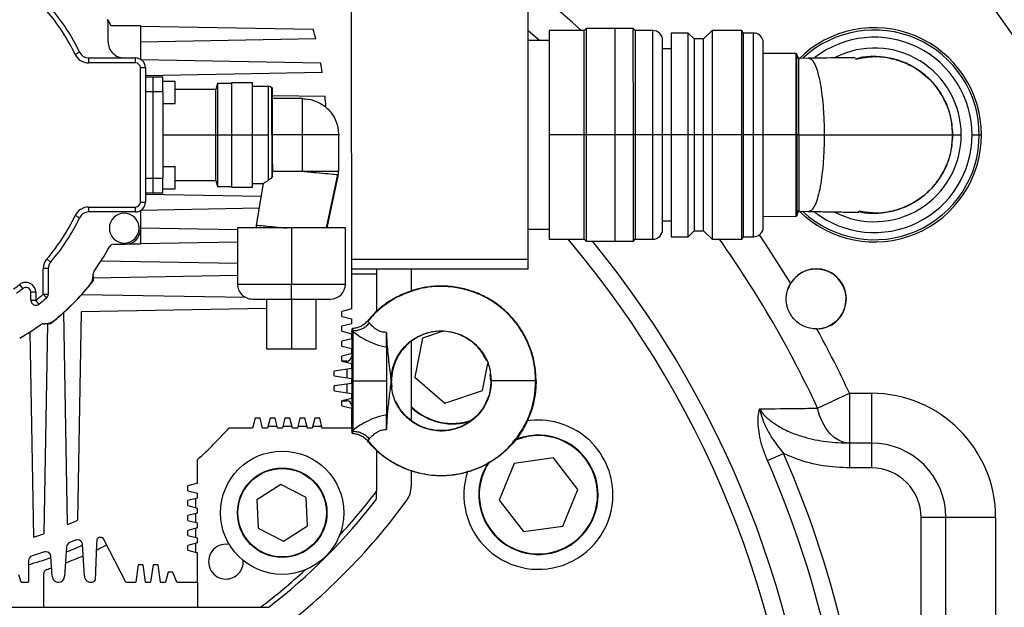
# Model space of a CAD drawing. Header units: millimetres. Extents: x -7 to 844, y 0 to 594.
# Tile 101 of 137: x 307 to 323, y 486 to 495. Entities that reach past the tile are written whole.
import ezdxf

# ---------------------------------------------------------------- set-up
doc = ezdxf.new("R2010")
doc.units = ezdxf.units.MM
doc.styles.add('SLDTEXTSTYLE2', font='HYSWLONGFANGSONG.TTF', dxfattribs={"bigfont": 'bigfont'})
doc.styles.add('SLDTEXTSTYLE3', font='HYSWLONGFANGSONG.TTF')
doc.dimstyles.new('SLDDIMSTYLE15', dxfattribs={"dimtxt": 9.875366, "dimasz": 4.884615, "dimexe": 0, "dimexo": 0.0625, "dimgap": 2.468842, "dimtad": 0, "dimtih": 1, "dimtoh": 1, "dimlfac": 5, "dimrnd": 1e-09, "dimzin": 12, "dimdsep": 46, "dimtxsty": 'SLDTEXTSTYLE3', "dimblk1": 'NONE', "dimblk2": 'NONE', "dimsah": 1, "dimcen": 0, "dimadec": 0, "dimazin": 3, "dimtfac": 1, "dimtdec": 3, "dimtmove": 0, "dimatfit": 3, "dimldrblk": 'NONE', "dimfxl": 1, "dimfrac": 2, "dimtolj": 1, "dimtzin": 12, "dimarcsym": 0})

# ---------------------------------------------------------------- blocks, each defined once
blk = doc.blocks.new('_D_55')
at = {"color": 7, "linetype": 'Continuous', "lineweight": 18}
blk.add_line((512.91, 531.632), (472.011, 531.632), dxfattribs=at)
at = {"color": 7, "linetype": 'Continuous', "lineweight": 18, "attachment_point": 1}
for s, insert, char_height, style in [('通', (502.68, 543.569), 9.26, 'SLDTEXTSTYLE2'), ('%%c', (482.421, 543.569), 9.2604, 'SLDTEXTSTYLE3'), ('8-', (472.011, 543.569), 9.2604, 'SLDTEXTSTYLE3'), ('22', (494.037, 543.569), 9.2604, 'SLDTEXTSTYLE3')]:
    blk.add_mtext(s, dxfattribs=dict(at, insert=insert, char_height=char_height, style=style))
blk = doc.blocks.new('_None')

msp = doc.modelspace()

# ---------------------------------------------------------------- linework, layer by layer
at = {"color": 7, "linetype": 'Continuous', "lineweight": 25}
for p, q in [((312.405185, 490.898784), (312.404618, 496.2834)), ((315.135873, 491.668302), (315.135468, 495.514456)), ((308.635519, 495.033003), (308.635487, 495.338185)), ((308.676502, 495.283007), (309.135492, 495.283055)), ((309.135492, 495.283055), (309.135547, 494.762444)), ((309.135493, 495.275905), (311.8114, 495.22986)), ((316.00127, 495.206855), (315.462808, 495.206798)), ((315.462808, 495.206798), (315.462978, 493.591414)), ((316.031582, 495.236865), (316.00127, 495.206855)), ((316.00144, 493.59147), (316.00127, 495.206855)), ((316.481651, 495.236912), (316.031582, 495.236865)), ((316.031582, 495.236865), (316.031755, 493.591474)), ((316.763302, 495.236942), (316.481651, 495.236912)), ((316.481824, 493.591521), (316.481651, 495.236912)), ((316.793578, 495.206938), (316.763302, 495.236942)), ((316.763475, 493.591551), (316.763302, 495.236942)), ((317.062808, 495.206967), (316.793578, 495.206938)), ((316.793578, 495.206938), (316.793748, 493.591554)), ((317.98107, 495.20787), (317.849302, 495.07628)), ((318.44351, 495.207919), (317.98107, 495.20787)), ((317.98107, 495.20787), (317.98124, 493.591679)), ((318.464677, 495.168653), (318.44351, 495.207919)), ((318.44368, 493.591727), (318.44351, 495.207919)), ((311.849267, 495.076014), (309.135519, 495.02836)), ((315.462824, 495.052952), (315.135517, 495.052918)), ((317.216825, 493.591598), (317.216671, 495.053137)), ((317.610831, 495.168563), (317.349292, 495.168535)), ((317.349292, 495.168535), (317.349458, 493.591612)), ((317.703148, 495.076265), (317.610831, 495.168563)), ((317.610997, 493.59164), (317.610831, 495.168563)), ((317.849302, 495.07628), (317.703148, 495.076265)), ((317.703148, 495.076265), (317.703304, 493.591649)), ((317.849458, 493.591665), (317.849302, 495.07628)), ((318.6216, 495.168669), (318.464677, 495.168653)), ((318.464677, 495.168653), (318.464843, 493.59173)), ((318.772504, 493.591762), (318.772351, 495.045608)), ((317.349318, 494.922381), (317.216684, 494.922368)), ((308.194686, 494.871137), (308.125126, 494.838296)), ((308.333824, 494.782971), (309.058622, 494.783047)), ((308.333824, 494.782971), (308.333832, 494.706048)), ((309.05863, 494.706124), (309.058622, 494.783047)), ((309.143583, 494.75747), (311.923843, 494.709233)), ((319.282076, 494.852362), (318.772371, 494.852308)), ((319.291996, 494.842833), (319.282076, 494.852362)), ((319.282209, 493.591816), (319.282076, 494.852362)), ((319.32632, 494.759125), (319.291996, 494.842833)), ((319.292127, 493.591817), (319.291996, 494.842833)), ((319.47899, 494.776956), (319.325403, 494.774885)), ((309.05863, 494.706124), (308.333832, 494.706048)), ((309.212484, 494.629217), (309.135561, 494.629209)), ((309.13578, 492.552286), (309.135561, 494.629209)), ((309.212484, 494.629217), (309.212703, 492.552294)), ((311.948679, 494.55539), (309.212497, 494.507342)), ((309.212499, 494.490756), (309.327884, 494.490768)), ((309.327884, 494.490768), (309.48173, 494.490784)), ((309.327884, 494.490768), (309.327908, 494.259999)), ((309.481754, 494.260015), (309.48173, 494.490784)), ((309.481737, 494.4254), (309.674044, 494.42542)), ((309.674081, 494.079266), (309.674044, 494.42542)), ((310.300239, 494.294717), (309.674058, 494.294651)), ((310.330999, 494.386462), (310.300239, 494.294717)), ((310.300313, 493.59087), (310.300239, 494.294717)), ((310.546384, 494.386484), (310.330999, 494.386462)), ((310.330999, 494.386462), (310.331083, 493.590874)), ((310.869459, 494.398623), (310.546382, 494.398589)), ((310.546382, 494.398589), (310.546467, 493.590896)), ((310.869544, 493.59093), (310.869459, 494.398623)), ((311.119465, 494.341661), (310.869465, 494.341634)), ((311.119544, 493.590957), (311.119465, 494.341661)), ((311.181006, 494.31404), (311.169336, 494.325437)), ((311.169413, 493.590962), (311.169336, 494.325437)), ((311.181083, 493.590963), (311.181006, 494.31404)), ((309.327908, 494.259999), (309.212523, 494.259987)), ((309.481754, 494.260015), (309.327908, 494.259999)), ((309.327908, 494.259999), (309.328049, 492.921537)), ((309.481754, 494.260015), (309.481895, 492.921553)), ((311.181018, 494.202691), (311.99286, 494.188606)), ((311.642562, 494.15255), (311.181023, 494.152502)), ((311.642621, 493.591012), (311.642562, 494.15255)), ((309.481773, 494.079246), (309.674081, 494.079266)), ((312.005166, 494.034761), (311.98613, 494.034427)), ((309.481824, 493.590784), (310.300313, 493.59087)), ((310.300313, 493.59087), (310.331083, 493.590874)), ((310.300387, 492.887024), (310.300313, 493.59087)), ((310.331083, 493.590874), (310.546467, 493.590896)), ((310.331083, 493.590874), (310.331166, 492.795286)), ((310.546467, 493.590896), (310.869544, 493.59093)), ((310.546467, 493.590896), (310.546552, 492.783204)), ((310.869544, 493.59093), (311.119544, 493.590957)), ((310.869629, 492.783238), (310.869544, 493.59093)), ((311.119618, 492.889025), (311.119544, 493.590957)), ((311.642621, 493.591012), (311.181083, 493.590963)), ((311.181131, 493.135425), (311.181083, 493.590963)), ((312.20416, 493.591071), (311.642621, 493.591012)), ((311.64268, 493.029473), (311.642621, 493.591012)), ((312.204219, 493.029532), (312.20416, 493.591071)), ((316.00144, 493.59147), (315.462978, 493.591414)), ((315.462978, 493.591414), (315.463148, 491.976029)), ((316.031755, 493.591474), (316.00144, 493.59147)), ((316.00161, 491.976086), (316.00144, 493.59147)), ((316.481824, 493.591521), (316.031755, 493.591474)), ((316.031755, 493.591474), (316.031929, 491.946082)), ((316.763475, 493.591551), (316.481824, 493.591521)), ((316.481998, 491.946129), (316.481824, 493.591521)), ((316.793748, 493.591554), (316.763475, 493.591551)), ((316.763648, 491.946159), (316.763475, 493.591551)), ((317.062978, 493.591582), (316.793748, 493.591554)), ((316.793748, 493.591554), (316.793918, 491.976169)), ((317.216825, 493.591598), (317.062978, 493.591582)), ((317.349458, 493.591612), (317.216825, 493.591598)), ((317.216978, 492.13006), (317.216825, 493.591598)), ((317.610997, 493.59164), (317.349458, 493.591612)), ((317.349458, 493.591612), (317.349624, 492.014689)), ((317.703304, 493.591649), (317.610997, 493.59164)), ((317.611163, 492.014717), (317.610997, 493.59164)), ((317.849458, 493.591665), (317.703304, 493.591649)), ((317.703304, 493.591649), (317.703461, 492.107034)), ((317.98124, 493.591679), (317.849458, 493.591665)), ((317.849614, 492.107049), (317.849458, 493.591665)), ((318.44368, 493.591727), (317.98124, 493.591679)), ((317.98124, 493.591679), (317.98141, 491.975487)), ((318.464843, 493.59173), (318.44368, 493.591727)), ((318.44385, 491.975536), (318.44368, 493.591727)), ((318.621766, 493.591746), (318.464843, 493.59173)), ((318.464843, 493.59173), (318.465009, 492.014807)), ((318.772504, 493.591762), (318.621766, 493.591746)), ((319.282209, 493.591816), (318.772504, 493.591762)), ((318.772657, 492.137916), (318.772504, 493.591762)), ((319.282342, 492.33127), (319.282209, 493.591816)), ((319.326442, 493.59182), (319.292127, 493.591817)), ((319.292127, 493.591817), (319.292259, 492.340801)), ((321.703877, 493.59207), (321.704904, 493.59207)), ((321.704899, 493.592071), (321.837673, 493.592085)), ((322.004904, 493.592102), (322.116442, 493.592114)), ((309.481876, 493.102323), (309.674184, 493.102343)), ((309.67422, 492.756189), (309.674184, 493.102343)), ((311.181131, 493.135425), (311.181142, 493.029425)), ((309.212664, 492.921525), (309.328049, 492.921537)), ((309.328049, 492.921537), (309.481895, 492.921553)), ((309.328049, 492.921537), (309.328073, 492.690768)), ((309.481919, 492.690784), (309.481895, 492.921553)), ((311.181142, 493.029425), (311.64268, 493.029473)), ((311.18115, 492.954118), (311.181142, 493.029425)), ((311.64268, 493.029473), (312.204219, 493.029532)), ((312.013327, 492.15083), (312.191563, 492.977411)), ((312.014342, 492.150749), (312.192609, 492.977295)), ((312.024041, 492.150975), (312.202412, 492.976362)), ((312.202409, 492.976363), (312.203173, 493.029532)), ((309.481912, 492.756169), (309.67422, 492.756189)), ((309.674206, 492.886958), (310.300387, 492.887024)), ((310.300387, 492.887024), (310.331166, 492.795286)), ((310.331166, 492.795286), (310.546551, 492.795308)), ((310.546552, 492.783204), (310.869629, 492.783238)), ((310.869623, 492.840226), (311.042418, 492.840244)), ((310.934519, 492.195093), (311.042418, 492.840244)), ((309.328073, 492.690768), (309.212688, 492.690756)), ((309.21269, 492.67417), (311.009429, 492.642997)), ((309.481919, 492.690784), (309.328073, 492.690768)), ((308.334067, 492.475279), (309.058865, 492.475355)), ((308.334067, 492.475279), (308.334075, 492.398356)), ((309.058873, 492.398432), (309.058865, 492.475355)), ((309.13578, 492.552286), (309.212703, 492.552294)), ((310.978195, 492.456239), (309.143829, 492.424027)), ((308.194956, 492.310161), (308.125388, 492.342987)), ((309.058873, 492.398432), (308.334075, 492.398356)), ((309.135794, 492.419052), (309.135824, 492.129209)), ((318.772636, 492.331216), (319.282342, 492.33127)), ((319.282342, 492.33127), (319.292259, 492.340801)), ((319.292259, 492.340801), (319.326565, 492.424516)), ((319.325652, 492.408756), (319.479287, 492.406717)), ((309.135822, 492.153136), (310.638006, 492.127073)), ((311.47308, 492.150917), (310.638003, 492.150829)), ((310.638003, 492.150829), (310.638095, 491.281598)), ((310.934539, 492.15086), (310.934519, 492.195093)), ((312.308157, 492.151005), (311.47308, 492.150917)), ((311.47308, 492.150917), (311.473172, 491.281686)), ((312.308249, 491.281774), (312.308157, 492.151005)), ((317.216965, 492.260829), (317.349598, 492.260843)), ((309.135824, 492.129209), (309.135849, 491.89844)), ((315.463132, 492.129875), (315.135824, 492.129841)), ((317.349624, 492.014689), (317.611163, 492.014717)), ((317.611163, 492.014717), (317.703461, 492.107034)), ((317.703461, 492.107034), (317.849614, 492.107049)), ((317.849614, 492.107049), (317.98141, 491.975487)), ((318.44385, 491.975536), (318.465009, 492.014807)), ((318.465009, 492.014807), (318.621932, 492.014823)), ((308.722904, 491.898397), (308.905079, 491.898416)), ((309.135849, 491.89844), (308.905079, 491.898416)), ((310.638026, 491.931759), (309.135848, 491.9056)), ((315.463148, 491.976029), (316.00161, 491.976086)), ((316.00161, 491.976086), (316.031929, 491.946082)), ((316.031929, 491.946082), (316.481998, 491.946129)), ((316.481998, 491.946129), (316.763648, 491.946159)), ((316.763648, 491.946159), (316.793918, 491.976169)), ((316.793918, 491.976169), (317.063148, 491.976198)), ((317.98141, 491.975487), (318.44385, 491.975536)), ((307.746666, 491.623006), (307.688593, 491.673451)), ((308.526448, 491.640555), (310.638061, 491.603919)), ((312.405104, 491.668015), (315.135873, 491.668302)), ((315.135889, 491.514456), (315.135873, 491.668302)), ((307.708965, 491.5221), (307.632042, 491.522092)), ((307.632084, 491.127792), (307.632042, 491.522092)), ((307.708965, 491.5221), (307.709007, 491.1278)), ((308.405131, 491.40983), (308.405139, 491.334843)), ((310.638081, 491.413718), (308.405135, 491.374507)), ((308.405192, 491.415124), (308.405201, 491.437699)), ((315.135889, 491.514456), (312.40512, 491.514169)), ((312.789743, 491.437286), (312.405128, 491.437246)), ((312.789735, 491.514209), (312.789743, 491.437286)), ((312.789743, 491.437286), (312.789805, 490.849402)), ((313.327363, 491.514266), (313.327363, 491.168577)), ((307.315824, 491.216244), (307.268799, 491.277118)), ((311.473172, 491.281686), (311.485, 491.281687)), ((311.473196, 491.050917), (311.473172, 491.281686)), ((307.516696, 491.155385), (307.439773, 491.155377)), ((307.439786, 491.031622), (307.439773, 491.155377)), ((307.516696, 491.155385), (307.516709, 491.03163)), ((307.632084, 491.127792), (307.709007, 491.1278)), ((307.682678, 491.06985), (307.632084, 491.127792)), ((308.227561, 491.121746), (310.760652, 491.077798)), ((307.439786, 491.031622), (307.516709, 491.03163)), ((307.564589, 490.971425), (307.516709, 491.03163)), ((310.868888, 491.050853), (311.473196, 491.050917)), ((311.088581, 491.050876), (311.088662, 490.281646)), ((311.481755, 491.050918), (311.473196, 491.050917)), ((311.473196, 491.050917), (311.473277, 490.281686)), ((311.481755, 491.050918), (312.077504, 491.05098)), ((311.857892, 490.281727), (311.857811, 491.050957)), ((308.008709, 487.559913), (307.951019, 490.845147)), ((308.218545, 490.854219), (308.162548, 487.626707)), ((311.088596, 490.904618), (308.218545, 490.854219)), ((312.405185, 490.898784), (312.251343, 490.860306)), ((312.251351, 490.783383), (312.251343, 490.860306)), ((312.251351, 490.783383), (312.405201, 490.744938)), ((307.634717, 490.667513), (307.657842, 490.667515)), ((307.698296, 490.66752), (307.641935, 487.419026)), ((307.737959, 490.667524), (307.657842, 490.667515)), ((312.405209, 490.668015), (312.251367, 490.629537)), ((312.251375, 490.552614), (312.251367, 490.629537)), ((312.405209, 490.668015), (312.405201, 490.744938)), ((312.654623, 490.704054), (312.648485, 490.709214)), ((312.648485, 490.709214), (312.654627, 490.70405)), ((307.488095, 487.367313), (307.432273, 490.54615)), ((312.251375, 490.552614), (312.405225, 490.514169)), ((312.405219, 490.575555), (312.405222, 490.54332)), ((312.405224, 490.527047), (312.405225, 490.514169)), ((312.405233, 490.437246), (312.405225, 490.514169)), ((312.428224, 490.544843), (312.426869, 490.561503)), ((312.428304, 489.783402), (312.428224, 490.544843)), ((313.820626, 490.555726), (313.502116, 490.447137)), ((312.405233, 490.437246), (312.251391, 490.398768)), ((312.251399, 490.321845), (312.251391, 490.398768)), ((312.251399, 490.321845), (312.405249, 490.2834)), ((312.405233, 490.437246), (312.405249, 490.2834)), ((313.327363, 490.403235), (313.327363, 489.167269)), ((313.502116, 490.447137), (313.382858, 489.843419)), ((311.088662, 490.281646), (311.473277, 490.281686)), ((311.473277, 490.281686), (311.857892, 490.281727)), ((312.405258, 490.206476), (312.251415, 490.167999)), ((312.251424, 490.091076), (312.251415, 490.167999)), ((312.405258, 490.206476), (312.405249, 490.2834)), ((312.405258, 490.206476), (312.405275, 490.044938)), ((312.328347, 490.091084), (312.251424, 490.091076)), ((312.251424, 490.091076), (312.405274, 490.05263)), ((312.405282, 489.975707), (312.405274, 490.05263)), ((314.428529, 489.636858), (314.510927, 490.053979)), ((312.405282, 489.975707), (312.136055, 489.937217)), ((312.136063, 489.860294), (312.136055, 489.937217)), ((312.136063, 489.860294), (312.405298, 489.821861)), ((312.405282, 489.975707), (312.405298, 489.821861)), ((314.559148, 489.783626), (314.548749, 489.885954)), ((312.405306, 489.744938), (312.136079, 489.706448)), ((312.136087, 489.629525), (312.136079, 489.706448)), ((312.405306, 489.744938), (312.405298, 489.821861)), ((312.405306, 489.744938), (312.405322, 489.591092)), ((312.428304, 489.783402), (312.943764, 489.783456)), ((312.428384, 489.021961), (312.428304, 489.783402)), ((313.030191, 489.689935), (313.020687, 489.783464)), ((313.382858, 489.843419), (313.846065, 489.438279)), ((312.136087, 489.629525), (312.405322, 489.591092)), ((312.40533, 489.514169), (312.405322, 489.591092)), ((313.846065, 489.438279), (314.428529, 489.636858)), ((319.615519, 489.361571), (320.108307, 489.591826)), ((320.108307, 489.591826), (320.108307, 488.822595)), ((320.108307, 489.591826), (320.446888, 489.591826)), ((320.446888, 489.591826), (320.446888, 488.822595)), ((312.40533, 489.514169), (312.251488, 489.475691)), ((312.251488, 489.475691), (312.328411, 489.475699)), ((312.251496, 489.398768), (312.251488, 489.475691)), ((312.251496, 489.398768), (312.405347, 489.360323)), ((312.40533, 489.521861), (312.405347, 489.360323)), ((312.405379, 489.05263), (312.405347, 489.360323)), ((310.911132, 489.206319), (310.872687, 489.052469)), ((310.988055, 489.206327), (310.911132, 489.206319)), ((311.026533, 489.052485), (310.988055, 489.206327)), ((311.141901, 489.206344), (311.103456, 489.052493)), ((311.218824, 489.206352), (311.141901, 489.206344)), ((311.257302, 489.05251), (311.218824, 489.206352)), ((311.37267, 489.206368), (311.334225, 489.052518)), ((311.449594, 489.206376), (311.37267, 489.206368)), ((311.488071, 489.052534), (311.449594, 489.206376)), ((311.60344, 489.206392), (311.564994, 489.052542)), ((311.680363, 489.2064), (311.60344, 489.206392)), ((311.718841, 489.052558), (311.680363, 489.2064)), ((311.834209, 489.206416), (311.795764, 489.052566)), ((311.911132, 489.206424), (311.834209, 489.206416)), ((311.94961, 489.052582), (311.911132, 489.206424)), ((310.872687, 489.052469), (310.504737, 489.05243)), ((311.103456, 489.052493), (311.026533, 489.052485)), ((311.111145, 489.083263), (311.249607, 489.083278)), ((311.334225, 489.052518), (311.257302, 489.05251)), ((311.341914, 489.083288), (311.480376, 489.083302)), ((311.564994, 489.052542), (311.488071, 489.052534)), ((311.572683, 489.083312), (311.711145, 489.083327)), ((311.795764, 489.052566), (311.718841, 489.052558)), ((311.803453, 489.083336), (311.941914, 489.083351)), ((312.405379, 489.05263), (311.94961, 489.052582)), ((312.405379, 489.05263), (312.40538, 489.039753)), ((312.405382, 489.023479), (312.405385, 488.991243)), ((312.427033, 489.005301), (312.428384, 489.021961)), ((312.654807, 488.862791), (312.64868, 488.857637)), ((312.64868, 488.857637), (312.654794, 488.862779)), ((320.108307, 488.822595), (320.108307, 488.43798)), ((320.446888, 488.822595), (320.108307, 488.822595)), ((320.446888, 488.822595), (320.446888, 488.43798)), ((312.79003, 488.717934), (312.790097, 488.078371)), ((318.838084, 488.553886), (319.08729, 488.662793)), ((310.020853, 488.200456), (310.020815, 488.568406)), ((314.917023, 488.507804), (314.684761, 487.937933)), ((315.526676, 488.591594), (314.917023, 488.507804)), ((315.904068, 488.105514), (315.526676, 488.591594)), ((313.327363, 488.398954), (313.327363, 488.156593)), ((320.446888, 488.43798), (320.108307, 488.43798)), ((310.020853, 488.200456), (309.867011, 488.161979)), ((311.309013, 488.182879), (310.939044, 487.945426)), ((311.699639, 487.981203), (311.309013, 488.182879)), ((309.867019, 488.085056), (309.867011, 488.161979)), ((309.867019, 488.085056), (310.020869, 488.04661)), ((310.020878, 487.969687), (310.020869, 488.04661)), ((315.671806, 487.535643), (315.904068, 488.105514)), ((310.020878, 487.969687), (309.867035, 487.931209)), ((309.867044, 487.854286), (309.867035, 487.931209)), ((309.990109, 487.961992), (309.990124, 487.82353)), ((310.939044, 487.945426), (310.959699, 487.506296)), ((311.720294, 487.542073), (311.699639, 487.981203)), ((314.684761, 487.937933), (315.062153, 487.451853)), ((309.867044, 487.854286), (310.020894, 487.815841)), ((310.020902, 487.738918), (309.86706, 487.70044)), ((309.990133, 487.731222), (309.990148, 487.592761)), ((310.020902, 487.738918), (310.020894, 487.815841)), ((309.867068, 487.623517), (309.86706, 487.70044)), ((309.867068, 487.623517), (310.020918, 487.585072)), ((310.020926, 487.508149), (310.020918, 487.585072)), ((321.600734, 487.668749), (321.216119, 487.668749)), ((321.216119, 482.514903), (321.216119, 487.668749)), ((321.600734, 482.514903), (321.600734, 487.668749)), ((322.369965, 487.668749), (321.600734, 487.668749)), ((322.369965, 487.668749), (322.369965, 482.514903)), ((310.020926, 487.508149), (309.867084, 487.469671)), ((309.867092, 487.392748), (309.867084, 487.469671)), ((309.990158, 487.500453), (309.990172, 487.361992)), ((310.959699, 487.506296), (311.350325, 487.30462)), ((311.350325, 487.30462), (311.720294, 487.542073)), ((315.062153, 487.451853), (315.671806, 487.535643)), ((308.133636, 487.32039), (308.038256, 487.280815)), ((308.46246, 487.324308), (308.457317, 487.255292)), ((308.531588, 487.359915), (308.500352, 487.359912)), ((308.908978, 486.667647), (308.565831, 487.338959)), ((309.867092, 487.392748), (310.020942, 487.354302)), ((310.02095, 487.277379), (309.867108, 487.238902)), ((309.990182, 487.269684), (309.990197, 487.131222)), ((310.02095, 487.277379), (310.020942, 487.354302)), ((307.650989, 487.137497), (307.459091, 487.076141)), ((307.990957, 487.214473), (307.963312, 486.763701)), ((308.271004, 486.763734), (308.239885, 487.254211)), ((308.457317, 487.255292), (308.437595, 486.69829)), ((309.867116, 487.161979), (309.867108, 487.238902)), ((309.867116, 487.161979), (310.020967, 487.123533)), ((310.021015, 486.667764), (310.020967, 487.123533)), ((310.513253, 487.250507), (310.459038, 487.256016)), ((307.405595, 487.002864), (307.40563, 486.667489)), ((307.771004, 486.763681), (307.750805, 487.069186)), ((309.101258, 486.936898), (309.062825, 486.667663)), ((309.178181, 486.936906), (309.101258, 486.936898)), ((309.216671, 486.667679), (309.178181, 486.936906)), ((309.332027, 486.936922), (309.293594, 486.667687)), ((309.40895, 486.93693), (309.332027, 486.936922)), ((309.44744, 486.667704), (309.40895, 486.93693)), ((309.562808, 486.821562), (309.524363, 486.667712)), ((309.639732, 486.82157), (309.562808, 486.821562)), ((309.699129, 486.66773), (309.639732, 486.82157)), ((307.290245, 486.667477), (307.251772, 486.782857)), ((307.290245, 486.667477), (307.40563, 486.667489)), ((307.636386, 486.793445), (307.63644, 486.282898)), ((308.908978, 486.667647), (309.062825, 486.667663)), ((309.216671, 486.667679), (309.293594, 486.667687)), ((309.44744, 486.667704), (309.524363, 486.667712)), ((309.699129, 486.66773), (310.021015, 486.667764)), ((310.021015, 486.667764), (310.021055, 486.283149)), ((303.328747, 486.282444), (307.63644, 486.282898)), ((307.63644, 486.282898), (310.021055, 486.283149)), ((310.021055, 486.283149), (310.995353, 486.283251))]:
    msp.add_line(p, q, dxfattribs=at)
at = {"color": 8, "linetype": 'Continuous', "lineweight": 25}
for p, q in [((315.311178, 495.052936), (315.135501, 495.202751)), ((317.062978, 493.591582), (317.062808, 495.206967)), ((318.621766, 493.591746), (318.6216, 495.168669)), ((317.063148, 491.976198), (317.062978, 493.591582)), ((318.621932, 492.014823), (318.621766, 493.591746)), ((322.116442, 493.592114), (322.151057, 493.592118)), ((310.638095, 491.281598), (311.473172, 491.281686)), ((311.485, 491.281687), (312.308249, 491.281774)), ((312.328347, 490.091084), (312.328349, 490.071853)), ((312.32836, 489.967161), (312.328374, 489.833565)), ((312.328384, 489.732823), (312.328398, 489.598684)), ((314.559148, 489.783626), (314.571477, 489.783628)), ((315.246688, 489.783699), (315.259148, 489.7837)), ((312.328409, 489.49493), (312.328411, 489.475699)), ((312.423728, 488.971628), (312.427026, 489.005222))]:
    msp.add_line(p, q, dxfattribs=at)
at = {"color": 7, "linetype": 'Continuous', "lineweight": 25, "flags": 128}
for points in [[(308.626978, 495.373343), (308.645943, 495.339466), (308.676502, 495.283007)], [(311.169413, 493.590962), (311.169424, 493.490026), (311.169434, 493.391005), (311.169444, 493.295778), (311.169454, 493.206153), (311.169462, 493.123831), (311.16947, 493.050372), (311.169477, 492.987171), (311.169482, 492.935429)], [(319.326442, 493.591793), (319.543728, 493.591825), (319.716699, 493.591849)], [(320.108307, 488.822595), (320.026866, 488.832219), (319.947462, 488.860851), (319.872082, 488.907773), (319.802614, 488.971812), (319.740795, 489.051365), (319.688172, 489.144442), (319.646062, 489.248714), (319.615519, 489.361571)]]:
    msp.add_lwpolyline(points, dxfattribs=at)
at = {"color": 8, "linetype": 'Continuous', "lineweight": 25, "flags": 128}
msp.add_lwpolyline([(318.71291, 492.044618), (318.815313, 491.892391), (319.19622, 491.293972)], dxfattribs=at)
at = {"color": 7, "linetype": 'Continuous', "lineweight": 25}
for radius in [0.953846, 0.692308, 0.684615]:
    msp.add_circle((311.329669, 487.74375), radius, dxfattribs=at)
for centre, radius, start, end in [((304.139196, 482.130287), 22.615385, 0.974465, 61.0145663), ((304.139196, 482.130287), 23, 0.974465, 59.4270794), ((305.481824, 493.590363), 2.923077, 25.2725352, 40.9913149), ((305.481824, 493.590363), 3, 25.2725352, 40.9913149), ((308.558564, 495.338177), 0.076923, 0.00603, 29.5997517), ((305.481824, 493.590363), 6.538462, 13.1332911, 14.5216982), ((317.062824, 495.05312), 0.153846, 0.0061138, 90.00603), ((320.49375, 493.591943), 1.657308, 0.00603, 134.9160091), ((320.49375, 493.591943), 1.622692, 0.00603, 132.8115841), ((308.885519, 495.033029), 0.25, 180.00603, 270.00603), ((318.621616, 495.014823), 0.153846, 11.5430112, 90.00603), ((320.49375, 493.591943), 1.511154, 0.00603, 127.616891), ((320.49375, 493.591943), 1.343923, 0.00603, 116.9095546), ((308.333807, 494.936817), 0.230769, 205.2725352, 270.00603), ((308.333807, 494.936817), 0.153846, 205.2725352, 270.00603), ((309.058638, 494.629201), 0.153846, 0.00603, 90.006027), ((309.058638, 494.629201), 0.076923, 0.00603, 90.00603), ((305.481824, 493.590363), 6.538462, 8.4874235, 9.8530217), ((305.481824, 493.590363), 6.538462, 3.8972129, 5.2496752), ((320.49375, 493.591943), 1.657308, 225.1409742, 0.00603), ((320.49375, 493.591943), 1.622692, 226.879768, 0.00603), ((320.49375, 493.591943), 1.511154, 232.3260185, 0.00603), ((320.49375, 493.591943), 1.343923, 242.915972, 0.00603), ((308.334091, 492.24451), 0.230769, 90.0060304, 154.7395248), ((309.058857, 492.552278), 0.076923, 270.00603, 0.00603), ((309.058857, 492.552278), 0.153846, 270.00603, 0.00603), ((305.481824, 493.590363), 2.923077, 319.0207451, 334.7395248), ((305.481824, 493.590363), 3, 319.0207451, 334.7395248), ((308.334091, 492.24451), 0.153846, 90.00603, 154.7395248), ((308.885822, 492.148414), 0.230769, 0.00603, 180.00603), ((308.885822, 492.148414), 0.230769, 180.00603, 0.00603), ((318.621916, 492.168669), 0.153846, 270.00603, 348.4690488), ((308.905055, 492.129185), 0.230769, 270.00603, 0.00603), ((317.063132, 492.130044), 0.153846, 270.00603, 0.0059462), ((305.481824, 493.590363), 3.61545, 324.3474542, 331.3755975), ((308.722912, 491.821474), 0.076923, 90.00603, 151.3755975), ((307.862811, 491.522116), 0.230769, 139.0207451, 180.0060299), ((307.862811, 491.522116), 0.153846, 139.0207451, 180.00603), ((308.17442, 491.415009), 0.230769, 321.0651701, 0.0285067), ((319.594418, 491.053364), 0.461538, 270, 160.5451123), ((319.59458, 491.053364), 0.465385, 271.1312175, 148.8682623), ((305.481824, 493.590363), 2.923077, 305.3687022, 307.6859711), ((307.36285, 491.155369), 0.153846, 0.0060302, 127.6859711), ((307.36285, 491.155369), 0.076923, 0.00603, 127.6859711), ((305.481824, 493.590363), 3.692308, 307.664492, 322.347568), ((305.481824, 493.590363), 3.692306, 308.9484351, 321.0651701), ((310.868864, 491.281622), 0.230769, 180.00603, 270.00603), ((312.077479, 491.28175), 0.230769, 270.00603, 0.00603), ((305.481824, 493.590363), 3, 305.3687022, 307.6859711), ((305.481824, 493.590363), 3.269231, 308.494193, 311.1267001), ((305.481824, 493.590363), 3.346154, 308.494193, 311.1267001), ((307.632084, 491.127792), 0.076923, 311.1267001, 0.00603), ((307.516709, 491.03163), 0.076923, 180.00603, 308.494193), ((305.481824, 493.590363), 3.61545, 299.5997517, 305.6665406), ((307.634725, 490.59059), 0.076923, 90.00603, 125.6665406), ((307.657818, 490.898285), 0.230769, 270.00603, 308.9484351), ((312.424154, 490.526343), 0.018943, 77.5916611, 177.8701523), ((304.139196, 482.130287), 17.626318, 25.0442473, 28.6748435), ((312.328339, 490.168007), 0.076923, 270.00603, 0.00603), ((320.446888, 487.668749), 1.923077, 0, 90), ((312.328419, 489.398776), 0.076923, 0.00603, 90.00603), ((313.965323, 490.041997), 0.923077, 226.2809158, 289.317983), ((315.294415, 488.021723), 1.153846, 0, 99.3920161), ((305.481824, 493.590363), 6.769231, 312.1081865, 317.9038735), ((312.42431, 489.040461), 0.018943, 182.1419153, 282.4205938), ((315.294415, 488.021723), 0.923077, 307.825688, 114.0817322), ((320.446888, 487.668749), 1.153846, 0, 90), ((304.139196, 482.130287), 16.313159, 1.3509879, 23.6059335), ((315.294415, 488.021723), 0.923077, 146.7930084, 307.825688), ((304.139196, 482.130287), 16.041195, 1.3509879, 23.6059335), ((315.294415, 488.021723), 1.153846, 161.3927184, 0), ((320.446888, 487.668749), 0.769231, 0, 90), ((305.481836, 493.590356), 9.153833, 317.3556262, 322.9759316), ((312.942747, 488.156593), 0.384615, 323.9334117, 0), ((305.481836, 493.590356), 9.230756, 307.6644632, 322.3475611), ((305.481209, 493.590979), 9.615385, 306.0665883, 323.9334117), ((305.481824, 493.590363), 6.538462, 292.7347002, 294.2043968), ((305.481824, 493.590363), 6.538462, 287.8689768, 289.2912283), ((308.067736, 487.209765), 0.076923, 112.5344185, 176.4905708), ((308.163116, 487.24934), 0.076923, 90.00603, 112.5344185), ((308.163116, 487.24934), 0.076923, 3.630398, 90.00603), ((308.531584, 487.321453), 0.038462, 27.0742822, 89.9947717), ((307.67405, 487.064111), 0.076923, 90.00603, 107.4446159), ((307.67405, 487.064111), 0.076923, 3.7827409, 90.00603), ((305.481824, 493.590363), 6.923077, 291.2068549, 293.4850483), ((305.481824, 493.590363), 7.076923, 294.8354083, 296.2707561), ((310.459067, 486.986786), 0.269231, 90.00603, 270.00603), ((307.482518, 487.002872), 0.076923, 107.7308816, 180.00603), ((305.481824, 493.590363), 6.923077, 286.1336502, 289.142814), ((305.481824, 493.590363), 7.076923, 290.634837, 293.0359076), ((310.459067, 486.986786), 0.269231, 270.00603, 3.6229616), ((307.713309, 486.793453), 0.076923, 108.1754563, 180.00603), ((305.481824, 493.590363), 7.076923, 288.1754563, 288.8009413), ((305.481836, 493.590356), 9.153833, 307.0360886, 312.6563972), ((307.867158, 486.763691), 0.096154, 180.00603, 270.00603), ((307.867158, 486.763691), 0.096154, 270.00603, 0.00603), ((308.367158, 486.763744), 0.096154, 180.00603, 270.00603), ((308.367158, 486.763744), 0.096154, 270.00603, 317.1002355)]:
    msp.add_arc(centre, radius, start, end, dxfattribs=at)
at = {"color": 8, "linetype": 'Continuous', "lineweight": 25}
for centre, radius, start, end in [((304.139196, 482.130287), 17.626318, 47.891568, 57.8593111), ((304.139196, 482.130287), 15.225302, 1.4475366, 40.2911297), ((304.139196, 482.130287), 15.497267, 1.4475366, 39.3006346), ((304.139196, 482.130287), 17.08239, 25.0442473, 35.1933125), ((313.965323, 490.041997), 0.915385, 225.8187116, 289.6843772), ((315.294415, 488.021723), 0.915385, 307.825688, 116.0490764), ((315.294415, 488.021723), 0.915385, 146.5042198, 307.825688)]:
    msp.add_arc(centre, radius, start, end, dxfattribs=at)
at = {"color": 7, "linetype": 'Continuous', "lineweight": 18}
msp.add_arc((304.29717, 482.130287), 43.076923, 262.7000494, 5.9555652, dxfattribs=at)
at = {"color": 7, "linetype": 'Continuous', "lineweight": 25}
for points, knots in [([(319.326442, 493.591793), (319.32643, 493.704843), (319.326407, 493.931024), (319.326374, 494.242444), (319.326347, 494.502309), (319.326328, 494.682016), (319.326318, 494.77344), (319.326319, 494.764957), (319.326319, 494.762211)], [0, 0, 0, 0, 0.1824674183, 0.365065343, 0.547943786, 0.730797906, 0.9128678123, 1, 1, 1, 1]), ([(320.197335, 494.778483), (320.197384, 494.778513), (320.203592, 494.782289), (320.175576, 494.783463), (320.108266, 494.785594), (319.969923, 494.784018), (319.759234, 494.781104), (319.569379, 494.778296), (319.467514, 494.776789)], [0, 0, 0, 0, 0.00104426, 0.131946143, 0.295343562, 0.493635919, 0.72831352, 1, 1, 1, 1]), ([(319.478743, 494.776948), (319.494304, 494.772501), (319.525404, 494.763614), (319.5703, 494.693438), (319.611665, 494.583834), (319.647975, 494.435588), (319.677783, 494.254787), (319.699843, 494.048628), (319.71399, 493.824691), (319.715796, 493.669424), (319.716699, 493.591849)], [0, 0, 0, 0, 0.126207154, 0.252232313, 0.377918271, 0.50316257, 0.627923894, 0.752240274, 0.876212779, 1, 1, 1, 1]), ([(321.704899, 493.592071), (321.700399, 493.671342), (321.691399, 493.829887), (321.619398, 494.058574), (321.507473, 494.269351), (321.35569, 494.454092), (321.170991, 494.605786), (320.960259, 494.718265), (320.731324, 494.788449), (320.494264, 494.808995), (320.314505, 494.79962), (320.221074, 494.769577), (320.203094, 494.763795)], [0, 0, 0, 0, 0.108227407, 0.216459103, 0.324695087, 0.432935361, 0.541179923, 0.649428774, 0.757681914, 0.865939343, 0.974201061, 1, 1, 1, 1]), ([(311.169468, 494.325337), (311.166665, 494.326985), (311.159873, 494.330976), (311.14295, 494.336249), (311.128962, 494.339473), (311.119465, 494.341661)], [0, 0, 0, 0, 0.1841040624, 0.4460924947, 1, 1, 1, 1]), ([(311.642562, 494.15255), (311.656285, 494.152236), (311.729412, 494.150565), (311.848143, 494.121609), (311.96496, 494.055401), (312.075567, 493.959369), (312.179018, 493.811535), (312.195776, 493.664588), (312.20416, 493.591071)], [0, 0, 0, 0, 0.0468954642, 0.2499019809, 0.4089008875, 0.5009183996, 0.7503116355, 1, 1, 1, 1]), ([(319.326442, 493.591793), (319.326454, 493.480345), (319.326478, 493.257355), (319.32651, 492.949309), (319.326537, 492.690463), (319.326556, 492.508254), (319.326566, 492.413015), (319.326566, 492.418779), (319.326566, 492.420787)], [0, 0, 0, 0, 0.179915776, 0.359980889, 0.540695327, 0.721871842, 0.903068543, 1, 1, 1, 1]), ([(319.716699, 493.591849), (319.715812, 493.514275), (319.714038, 493.35901), (319.699938, 493.135075), (319.677921, 492.928915), (319.648151, 492.748111), (319.611872, 492.599862), (319.570531, 492.490252), (319.52565, 492.420068), (319.494553, 492.411175), (319.478993, 492.406725)], [0, 0, 0, 0, 0.1237872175, 0.2477597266, 0.3720761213, 0.4968374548, 0.6220817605, 0.7477677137, 0.8737928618, 1, 1, 1, 1]), ([(319.716699, 493.591849), (319.870849, 493.591871), (320.181358, 493.591915), (320.60148, 493.591952), (320.971951, 493.591994), (321.281185, 493.592025), (321.513144, 493.59205), (321.665473, 493.592066), (321.691167, 493.592069), (321.703877, 493.59207)], [0, 0, 0, 0, 0.139529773, 0.281058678, 0.423494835, 0.565660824, 0.713106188, 0.858088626, 1, 1, 1, 1]), ([(320.243287, 492.407926), (320.248021, 492.406465), (320.328425, 492.381643), (320.494719, 492.375713), (320.731522, 492.395267), (320.96051, 492.465778), (321.1712, 492.578227), (321.355873, 492.72998), (321.507615, 492.914748), (321.619497, 493.12555), (321.691449, 493.354252), (321.700416, 493.512799), (321.704899, 493.592071)], [0, 0, 0, 0, 0.006904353, 0.117265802, 0.227622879, 0.337975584, 0.448323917, 0.558667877, 0.669007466, 0.779342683, 0.889673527, 1, 1, 1, 1]), ([(311.169482, 492.935429), (311.161766, 492.92724), (311.144615, 492.909041), (311.128489, 492.896128), (311.119618, 492.889025)], [0, 0, 0, 0, 0.449916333, 1, 1, 1, 1]), ([(311.18115, 492.954118), (311.178969, 492.950611), (311.175074, 492.944345), (311.171192, 492.938154), (311.169482, 492.935429)], [0, 0, 0, 0, 0.559727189, 1, 1, 1, 1]), ([(311.642957, 493.029474), (311.716411, 493.022504), (311.863207, 493.008574), (312.045907, 492.991233), (312.160557, 492.980347), (312.17596, 492.97888), (312.18109, 492.978391)], [0, 0, 0, 0, 0.2863018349, 0.5721669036, 0.8575210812, 1, 1, 1, 1]), ([(311.119618, 492.889025), (311.094364, 492.873133), (311.051467, 492.846138), (311.045055, 492.841962), (311.042418, 492.840244)], [0, 0, 0, 0, 0.588716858, 1, 1, 1, 1]), ([(319.467764, 492.406881), (319.559188, 492.40554), (319.730692, 492.403025), (319.935065, 492.399623), (320.081506, 492.397039), (320.178122, 492.395233), (320.230102, 492.395055), (320.254372, 492.395072), (320.25146, 492.396863), (320.250926, 492.397191)], [0, 0, 0, 0, 0.235518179, 0.441809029, 0.618809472, 0.766801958, 0.886508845, 0.979197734, 1, 1, 1, 1]), ([(310.934519, 492.195092), (310.941288, 492.19445), (310.954831, 492.193165), (311.059634, 492.18322), (311.21135, 492.168823), (311.337172, 492.156883), (311.400129, 492.150909)], [0, 0, 0, 0, 0.249548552, 0.499276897, 0.749458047, 1, 1, 1, 1]), ([(315.259148, 489.7837), (315.25557, 489.861846), (315.248504, 490.016145), (315.19235, 490.239521), (315.106633, 490.448022), (314.991393, 490.639086), (314.849778, 490.809967), (314.683454, 490.957708), (314.494667, 491.079118), (314.287171, 491.171138), (314.066322, 491.231761), (313.837734, 491.258244), (313.607688, 491.247093), (313.382967, 491.200219), (313.169159, 491.121006), (312.972407, 491.011212), (312.794983, 490.875134), (312.697235, 490.764428), (312.648485, 490.709214)], [0, 0, 0, 0, 0.064858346, 0.128063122, 0.190186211, 0.25161386, 0.312707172, 0.373907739, 0.435722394, 0.498457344, 0.561778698, 0.625305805, 0.688847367, 0.752292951, 0.815324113, 0.877528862, 0.938918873, 1, 1, 1, 1]), ([(315.250844, 489.783984), (315.248364, 489.859738), (315.243302, 490.014403), (315.186791, 490.236509), (315.102878, 490.440569), (314.997688, 490.6173), (314.878561, 490.767561), (314.713425, 490.928695), (314.49769, 491.075684), (314.241817, 491.181556), (314.009236, 491.235172), (313.797046, 491.251745), (313.597999, 491.237997), (313.412092, 491.200042), (313.184101, 491.123619), (312.989632, 491.017691), (312.822959, 490.884965), (312.728418, 490.797457), (312.675576, 490.728686), (312.655876, 490.703048)], [0, 0, 0, 0, 0.063098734, 0.128827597, 0.189877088, 0.246762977, 0.299850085, 0.349448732, 0.438884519, 0.515699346, 0.579263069, 0.637322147, 0.692667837, 0.745226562, 0.795210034, 0.893042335, 0.927699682, 0.973046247, 1, 1, 1, 1]), ([(319.603768, 490.58807), (319.578104, 490.588843), (319.505064, 490.591041), (319.384807, 490.629524), (319.260009, 490.717188), (319.168823, 490.845097), (319.124898, 490.9936), (319.129983, 491.147527), (319.168031, 491.247089), (319.195729, 491.293156), (319.19622, 491.293972)], [0, 0, 0, 0, 0.077436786, 0.22038763, 0.376458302, 0.534699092, 0.684830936, 0.837537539, 0.997123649, 1, 1, 1, 1]), ([(312.648485, 490.709214), (312.634012, 490.693355), (312.60469, 490.661227), (312.548831, 490.62612), (312.487242, 490.601906), (312.44371, 490.597412), (312.42216, 490.595187)], [0, 0, 0, 0, 0.2460528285, 0.4984993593, 0.7517218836, 1, 1, 1, 1]), ([(312.426997, 490.561501), (312.44994, 490.562719), (312.496384, 490.565186), (312.564867, 490.589845), (312.628035, 490.62756), (312.661707, 490.662752), (312.678264, 490.680057)], [0, 0, 0, 0, 0.2481579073, 0.5023349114, 0.755294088, 1, 1, 1, 1]), ([(312.943684, 490.53535), (312.926315, 490.535755), (312.892542, 490.536544), (312.830317, 490.553467), (312.766277, 490.590442), (312.711772, 490.6414), (312.68952, 490.667071), (312.678264, 490.680057)], [0, 0, 0, 0, 0.133955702, 0.260455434, 0.503193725, 0.748703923, 1, 1, 1, 1]), ([(312.42355, 490.595249), (312.421212, 490.594887), (312.416355, 490.594135), (312.410205, 490.589631), (312.405995, 490.583277), (312.405471, 490.57839), (312.405219, 490.576037)], [0, 0, 0, 0, 0.24070431, 0.500000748, 0.759296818, 1, 1, 1, 1]), ([(312.405222, 490.543325), (312.405294, 490.544523), (312.405442, 490.547004), (312.406686, 490.55068), (312.408762, 490.554187), (312.411688, 490.557245), (312.41525, 490.559578), (312.420335, 490.56161), (312.42438, 490.561539), (312.426997, 490.561493)], [0, 0, 0, 0, 0.115309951, 0.238753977, 0.368266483, 0.501010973, 0.633695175, 0.763035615, 1, 1, 1, 1]), ([(312.405222, 490.54332), (312.405222, 490.540376), (312.405223, 490.535121), (312.405224, 490.529514), (312.405224, 490.527047)], [0, 0, 0, 0, 0.559996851, 1, 1, 1, 1]), ([(312.428224, 490.544843), (312.45455, 490.525275), (312.509127, 490.484708), (312.629033, 490.412603), (312.776628, 490.346565), (312.886938, 490.320719), (312.943708, 490.307418)], [0, 0, 0, 0, 0.224055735, 0.464491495, 0.724399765, 1, 1, 1, 1]), ([(312.943708, 490.307418), (312.943707, 490.322837), (312.943706, 490.35269), (312.943731, 490.427385), (312.943703, 490.491467), (312.943684, 490.53535)], [0, 0, 0, 0, 0.2519064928, 0.4877159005, 1, 1, 1, 1]), ([(312.943684, 490.53535), (312.94504, 490.487395), (312.94788, 490.386941), (312.961061, 490.235613), (312.974314, 490.108748), (312.986699, 490.006542), (312.996485, 489.926507), (313.00435, 489.863576), (313.008916, 489.82048), (313.010514, 489.799278), (313.01066, 489.788282), (313.010724, 489.783463)], [0, 0, 0, 0, 0.175824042, 0.368304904, 0.571519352, 0.681250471, 0.796167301, 0.91578861, 0.959750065, 0.982360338, 1, 1, 1, 1]), ([(313.015136, 489.783464), (313.020277, 489.852209), (313.029941, 489.981448), (313.101322, 490.152054), (313.192522, 490.285972), (313.295506, 490.38628), (313.400108, 490.457212), (313.499019, 490.504012), (313.589438, 490.533589), (313.679944, 490.552531), (313.781926, 490.561562), (313.903436, 490.553901), (314.04069, 490.521539), (314.186177, 490.457056), (314.328788, 490.352025), (314.453083, 490.201323), (314.548677, 490.002408), (314.559335, 489.849371), (314.564989, 489.768187)], [0, 0, 0, 0, 0.084043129, 0.157998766, 0.223586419, 0.281782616, 0.33319022, 0.377922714, 0.415555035, 0.449627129, 0.491142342, 0.540750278, 0.598309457, 0.663216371, 0.734678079, 0.813413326, 0.901018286, 1, 1, 1, 1]), ([(314.492127, 490.094668), (314.472179, 490.135219), (314.430492, 490.219958), (314.337242, 490.330759), (314.222418, 490.425989), (314.088985, 490.497077), (313.942965, 490.54206), (313.789834, 490.558156), (313.636718, 490.542024), (313.490673, 490.497028), (313.357379, 490.42585), (313.242121, 490.330819), (313.147689, 490.21573), (313.076825, 490.083858), (313.029661, 489.937963), (313.023708, 489.835472), (313.020687, 489.783464)], [0, 0, 0, 0, 0.0646085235, 0.1350156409, 0.205656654, 0.2774329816, 0.3502771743, 0.4234652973, 0.4966534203, 0.5694976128, 0.6412739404, 0.7119149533, 0.7823220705, 0.85331469, 0.9255666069, 1, 1, 1, 1]), ([(315.259148, 489.7837), (315.255586, 489.705553), (315.248553, 489.551252), (315.192446, 489.327865), (315.106773, 489.119346), (314.991573, 488.928257), (314.849994, 488.757347), (314.683701, 488.609571), (314.494939, 488.488121), (314.287463, 488.396057), (314.066626, 488.335388), (313.838045, 488.308857), (313.607996, 488.31996), (313.383265, 488.366786), (313.16944, 488.445954), (312.972665, 488.555706), (312.795213, 488.691747), (312.697442, 488.802433), (312.64868, 488.857637)], [0, 0, 0, 0, 0.064858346, 0.128063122, 0.190186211, 0.25161386, 0.312707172, 0.373907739, 0.435722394, 0.498457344, 0.561778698, 0.625305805, 0.688847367, 0.752292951, 0.815324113, 0.877528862, 0.938918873, 1, 1, 1, 1]), ([(312.65436, 488.862393), (312.688905, 488.821664), (312.802237, 488.688044), (313.040159, 488.510655), (313.310821, 488.393922), (313.529149, 488.341549), (313.709502, 488.31823), (313.93743, 488.320046), (314.166596, 488.364188), (314.37433, 488.438883), (314.544626, 488.524699), (314.714524, 488.642081), (314.876928, 488.794487), (315.024212, 488.984739), (315.146052, 489.214495), (315.23507, 489.484877), (315.246923, 489.68111), (315.253119, 489.783699)], [0, 0, 0, 0, 0.04453261, 0.146100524, 0.244090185, 0.288526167, 0.333167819, 0.395575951, 0.477988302, 0.526507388, 0.57950357, 0.636691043, 0.698272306, 0.764686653, 0.836530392, 0.914539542, 1, 1, 1, 1]), ([(313.010724, 489.783463), (313.010678, 489.779552), (313.010408, 489.756747), (312.998105, 489.65219), (312.97707, 489.485417), (312.951777, 489.249267), (312.946309, 489.099227), (312.943843, 489.031563)], [0, 0, 0, 0, 0.014336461, 0.083585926, 0.449493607, 0.751739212, 1, 1, 1, 1]), ([(313.010717, 489.783463), (313.013619, 489.783464), (313.019436, 489.783464), (313.020269, 489.783464), (313.020687, 489.783464)], [0, 0, 0, 0, 0.498915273, 1, 1, 1, 1]), ([(314.565153, 489.783627), (314.560041, 489.715316), (314.55043, 489.586875), (314.479824, 489.417188), (314.38961, 489.283771), (314.287726, 489.183586), (314.184193, 489.112459), (314.086201, 489.065269), (313.996552, 489.035197), (313.906765, 489.015626), (313.805527, 489.005691), (313.684691, 489.012011), (313.547877, 489.042715), (313.402424, 489.105131), (313.259203, 489.207653), (313.13355, 489.355648), (313.035646, 489.551544), (313.022242, 489.703118), (313.015136, 489.783464)], [0, 0, 0, 0, 0.084046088, 0.158025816, 0.223642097, 0.281857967, 0.333270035, 0.37800964, 0.415667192, 0.449735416, 0.49124277, 0.540853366, 0.598438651, 0.663424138, 0.734974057, 0.813724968, 0.901259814, 1, 1, 1, 1]), ([(314.559148, 489.783626), (314.556127, 489.731619), (314.550174, 489.629128), (314.50301, 489.483233), (314.432146, 489.35136), (314.337714, 489.236271), (314.222456, 489.141241), (314.089162, 489.070063), (313.943116, 489.025066), (313.790001, 489.008935), (313.63687, 489.025031), (313.490852, 489.070014), (313.357411, 489.141099), (313.242612, 489.236343), (313.150012, 489.346218), (313.108788, 489.429916), (313.089322, 489.469438)], [0, 0, 0, 0, 0.074554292, 0.146923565, 0.218031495, 0.288552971, 0.359308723, 0.431201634, 0.504164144, 0.577471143, 0.650778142, 0.723740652, 0.795633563, 0.866389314, 0.936910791, 1, 1, 1, 1]), ([(312.943819, 489.259494), (312.886696, 489.246084), (312.776154, 489.220132), (312.628646, 489.153941), (312.509114, 489.081995), (312.454684, 489.041519), (312.428384, 489.021961)], [0, 0, 0, 0, 0.277306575, 0.536639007, 0.776110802, 1, 1, 1, 1]), ([(312.943843, 489.031563), (312.943841, 489.052996), (312.943836, 489.095862), (312.94383, 489.15695), (312.943824, 489.21357), (312.94382, 489.24419), (312.943819, 489.259494)], [0, 0, 0, 0, 0.25041614, 0.500833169, 0.750496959, 1, 1, 1, 1]), ([(318.838084, 488.553886), (318.814066, 488.613258), (318.766048, 488.731963), (318.72123, 488.903523), (318.696633, 489.0616), (318.691666, 489.198043), (318.701826, 489.292892), (318.712712, 489.339872), (318.715401, 489.349982), (318.715511, 489.350396)], [0, 0, 0, 0, 0.223006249, 0.445866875, 0.623548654, 0.801017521, 0.95631442, 0.998212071, 1, 1, 1, 1]), ([(318.715511, 489.350396), (318.932041, 489.353157), (319.232476, 489.356987), (319.531897, 489.36057), (319.615519, 489.361571)], [0, 0, 0, 0, 0.720720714, 1, 1, 1, 1]), ([(318.715511, 489.350396), (318.71563, 489.349854), (318.718597, 489.336316), (318.732444, 489.278974), (318.779847, 489.135589), (318.890812, 488.911471), (319.018553, 488.749792), (319.08729, 488.662793)], [0, 0, 0, 0, 0.002145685, 0.053580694, 0.228034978, 0.584606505, 1, 1, 1, 1]), ([(318.715511, 489.350396), (318.735983, 489.321684), (318.784932, 489.253034), (318.885599, 489.163184), (319.026735, 489.067721), (319.202064, 488.982713), (319.449494, 488.898703), (319.753198, 488.835645), (319.989178, 488.826973), (320.108307, 488.822595)], [0, 0, 0, 0, 0.067849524, 0.162227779, 0.259048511, 0.398128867, 0.539627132, 0.767591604, 1, 1, 1, 1]), ([(312.40538, 489.039753), (312.405381, 489.036618), (312.405381, 489.03102), (312.405382, 489.025783), (312.405382, 489.023479)], [0, 0, 0, 0, 0.559996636, 1, 1, 1, 1]), ([(312.427026, 489.005223), (312.425776, 489.005144), (312.423188, 489.00498), (312.419225, 489.005694), (312.415328, 489.00721), (312.411791, 489.009578), (312.408891, 489.012635), (312.406833, 489.01614), (312.405601, 489.019808), (312.405453, 489.022284), (312.405382, 489.023479)], [0, 0, 0, 0, 0.1150698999, 0.2382345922, 0.3674582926, 0.4999434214, 0.6324369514, 0.761684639, 0.8848856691, 1, 1, 1, 1]), ([(312.405385, 488.990762), (312.405638, 488.988409), (312.406163, 488.983523), (312.410375, 488.977169), (312.416526, 488.972667), (312.421383, 488.971915), (312.423721, 488.971554)], [0, 0, 0, 0, 0.240702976, 0.499999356, 0.759296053, 1, 1, 1, 1]), ([(312.42233, 488.971615), (312.443882, 488.969395), (312.487414, 488.96491), (312.549008, 488.940709), (312.604875, 488.905614), (312.634204, 488.873492), (312.64868, 488.857637)], [0, 0, 0, 0, 0.248278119, 0.501500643, 0.753947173, 1, 1, 1, 1]), ([(312.427773, 489.005312), (312.450674, 489.004055), (312.497026, 489.001512), (312.565338, 488.976833), (312.628339, 488.939169), (312.661934, 488.904062), (312.678453, 488.8868)], [0, 0, 0, 0, 0.248218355, 0.502394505, 0.755321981, 1, 1, 1, 1]), ([(312.678453, 488.8868), (312.689696, 488.899777), (312.711886, 488.925388), (312.766225, 488.976243), (312.829988, 489.013207), (312.892301, 489.030307), (312.926237, 489.031134), (312.943843, 489.031563)], [0, 0, 0, 0, 0.251098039, 0.495571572, 0.738318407, 0.86423792, 1, 1, 1, 1]), ([(320.108307, 488.43798), (319.970653, 488.444569), (319.691237, 488.457943), (319.347556, 488.545975), (319.152749, 488.633412), (319.08729, 488.662793)], [0, 0, 0, 0, 0.3920042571, 0.7957004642, 1, 1, 1, 1]), ([(312.79011, 487.951564), (312.790108, 487.975201), (312.790103, 488.017412), (312.790099, 488.059745), (312.790097, 488.078371)], [0, 0, 0, 0, 0.560000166, 1, 1, 1, 1]), ([(310.995353, 486.283251), (311.019057, 486.283254), (311.061386, 486.283258), (311.103591, 486.283263), (311.122162, 486.283264)], [0, 0, 0, 0, 0.560000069, 1, 1, 1, 1])]:
    msp.add_open_spline(points, degree=3, knots=knots, dxfattribs=at)
at = {"color": 8, "linetype": 'Continuous', "lineweight": 25}
for points, knots in [([(320.202516, 494.764091), (320.299133, 494.782117), (320.499868, 494.819566), (320.810415, 494.773441), (321.105271, 494.652626), (321.359384, 494.457777), (321.552602, 494.204242), (321.679687, 493.90895), (321.695813, 493.6977), (321.703877, 493.59207)], [0, 0, 0, 0, 0.1339521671, 0.278303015, 0.422638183, 0.5669855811, 0.7113304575, 0.8556586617, 1, 1, 1, 1]), ([(321.703877, 493.59207), (321.695836, 493.48644), (321.679753, 493.275188), (321.55273, 492.979856), (321.359568, 492.726329), (321.105486, 492.531245), (320.810693, 492.411048), (320.518849, 492.365329), (320.336528, 492.398281), (320.25836, 492.412409)], [0, 0, 0, 0, 0.148136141, 0.296258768, 0.444398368, 0.592540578, 0.740670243, 0.888815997, 1, 1, 1, 1]), ([(312.678264, 490.680057), (312.669189, 490.689616), (312.657975, 490.701429), (312.65516, 490.703633), (312.654623, 490.704054)], [0, 0, 0, 0, 0.809165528, 1, 1, 1, 1]), ([(312.426868, 490.561516), (312.424662, 490.583945), (312.422451, 490.606426), (312.423555, 490.595197), (312.423558, 490.59517)], [0, 0, 0, 0, 0.997657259, 1, 1, 1, 1]), ([(315.246737, 489.783699), (315.243538, 489.783698), (315.234224, 489.783697), (315.164814, 489.78369), (315.07017, 489.78368), (314.980643, 489.783671), (314.909195, 489.783663), (314.837759, 489.783656), (314.748181, 489.783646), (314.653528, 489.783636), (314.584002, 489.783629), (314.574687, 489.783628), (314.571475, 489.783628)], [0, 0, 0, 0, 0.072237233, 0.210312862, 0.352057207, 0.425653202, 0.499764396, 0.573899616, 0.647504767, 0.789249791, 0.927344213, 1, 1, 1, 1]), ([(312.654794, 488.862779), (312.655337, 488.863204), (312.658152, 488.865407), (312.669386, 488.877245), (312.678453, 488.8868)], [0, 0, 0, 0, 0.192862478, 1, 1, 1, 1])]:
    msp.add_open_spline(points, degree=3, knots=knots, dxfattribs=at)
at = {"color": 7, "linetype": 'Continuous', "lineweight": 25}
for points in [[(308.419619, 491.483031), (308.41542, 491.476047), (308.407024, 491.462078), (308.405811, 491.445825), (308.405205, 491.437699)], [(312.943708, 490.307418), (312.943712, 490.272304), (312.94372, 490.202075), (312.943733, 490.072192), (312.943748, 489.931274), (312.943758, 489.832729), (312.943764, 489.783456)], [(312.943764, 489.783456), (312.943769, 489.734184), (312.943779, 489.635638), (312.943794, 489.494721), (312.943808, 489.364837), (312.943815, 489.294609), (312.943819, 489.259494)], [(308.500352, 487.359909), (308.495596, 487.359337), (308.486085, 487.358192), (308.473932, 487.350063), (308.465062, 487.338441), (308.463327, 487.329019), (308.46246, 487.324308)]]:
    msp.add_open_spline(points, degree=3, dxfattribs=at)

# ---------------------------------------------------------------- dimensions: what is measured, and where the dimension line sits
at = {"color": 7, "linetype": 'Continuous', "lineweight": 18}
dim = msp.add_diameter_dim_2p(p1=(3.286, 2.923341), p2=(0, 0), text='8-<>通', dimstyle='SLDDIMSTYLE15', dxfattribs=at)
dim.commit()
dim.dimension.update_dxf_attribs({"geometry": '_D_55', "text_midpoint": (491.667114, 539.014431), "dimtype": 163})

doc.saveas('drawing.dxf')
